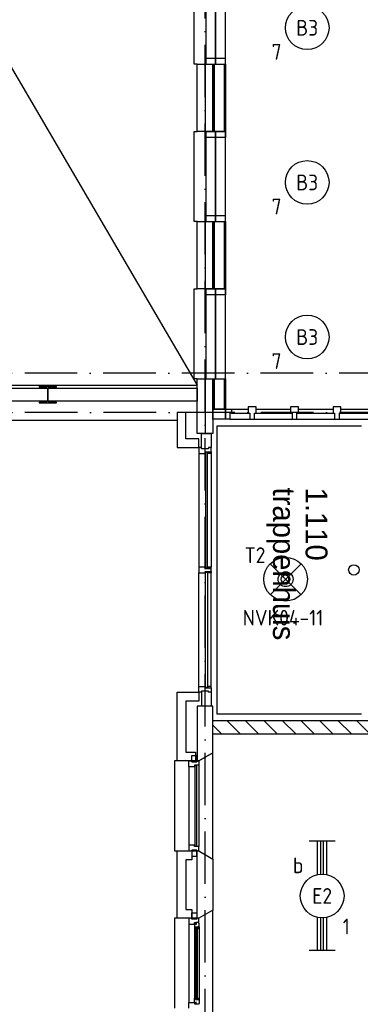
# Model space of a CAD drawing. Header units: millimetres. Extents: x -6587 to 112313, y 244 to 84344.
# Tile 12 of 55: x 15453 to 19351, y 34936 to 46200. Entities that reach past the tile are written whole.
import ezdxf
from ezdxf.enums import TextEntityAlignment as Align

# ---------------------------------------------------------------- set-up
doc = ezdxf.new("R2010")
doc.units = ezdxf.units.MM
doc.header["$LTSCALE"] = 100
doc.linetypes.add('DASHDOT', pattern=[9, 6, -1.5, 0, -1.5])
doc.layers.get('0').update_dxf_attribs({"linetype": 'CONTINUOUS'})
for name, color, linetype in [('AL$1----_ALGEMEEN', 7, 'CONTINUOUS'), ('AL$2----_STEMPEL', 7, 'CONTINUOUS'), ('AL$7----_STRAMIEN', 1, 'DASHDOT'), ('AL21----_BUITENWAND', 4, 'CONTINUOUS'), ('AL21K---_ISOLATIE', 1, 'CONTINUOUS'), ('AL22----_BINNENWAND', 7, 'CONTINUOUS'), ('AL24----_TRAPPEN', 7, 'CONTINUOUS'), ('AL28----_KONSTRUKTIE', 3, 'CONTINUOUS'), ('AL31----_BUITENKOZ', 7, 'CONTINUOUS'), ('AL32----_BINNENKOZ', 7, 'CONTINUOUS'), ('ALXAA---_GEWBETON', 12, 'CONTINUOUS'), ('ALXAB---_PREFABBETON', 1, 'CONTINUOUS'), ('ALXOU---_GLAS', 7, 'CONTINUOUS'), ('BOUW', 8, 'CONTINUOUS'), ('EB63101-_ATTRIB', 2, 'CONTINUOUS'), ('EB63501-_ATTRIB', 2, 'CONTINUOUS'), ('EL63101-_LICHT-ARM', 3, 'CONTINUOUS'), ('EL63501-_NOODVRL-ARM', 3, 'CONTINUOUS')]:
    doc.layers.add(name, color=color, linetype=linetype)
doc.styles.add('1_8', font='iso', dxfattribs={"width": 0.7, "height": 1.8})
doc.styles.add('BURO-025', font='BUROFONT.shx', dxfattribs={"height": 250})
doc.styles.add('NORATT', font='isocp.shx')

# ---------------------------------------------------------------- blocks, each defined once
blk = doc.blocks.new('EJ3T20')
at = {"color": 0}
for p, q in [((-6.25, -1.5), (-6.25, 1.5)), ((-6.25, -1.5), (-6.25, 1.5)), ((6.25, -1.5), (6.25, 1.5)), ((6.25, -1.5), (6.25, 1.5)), ((-6.25, 0.52), (-2.44, 0.52)), ((-6.25, 0.52), (-2.44, 0.52)), ((-6.25, 0.17), (-2.49, 0.17)), ((-6.25, 0.17), (-2.49, 0.17)), ((2.44, 0.52), (6.25, 0.52)), ((2.44, 0.52), (6.25, 0.52)), ((2.49, 0.17), (6.25, 0.17)), ((2.49, 0.17), (6.25, 0.17)), ((-6.25, -0.17), (-2.49, -0.17)), ((-6.25, -0.17), (-2.49, -0.17)), ((-6.25, -0.52), (-2.44, -0.52)), ((-6.25, -0.52), (-2.44, -0.52)), ((2.44, -0.52), (6.25, -0.52)), ((2.44, -0.52), (6.25, -0.52)), ((2.49, -0.17), (6.25, -0.17)), ((2.49, -0.17), (6.25, -0.17))]:
    blk.add_line(p, q, dxfattribs=at)
blk.add_circle((0, 0), 2.5, dxfattribs=at)
blk.add_circle((0, 0), 2.5, dxfattribs=at)
at = {"style": 'NORATT', "flags": 9}
blk.add_attdef('GELIJK', text='', height=1.8, dxfattribs=at).set_placement((3.5, 5), align=Align.MIDDLE_CENTER)
at = {"color": 6}
for tag, style, flags, p in [('SCHAK', 'NORATT', 8, (3.5, 2.75)), ('SCHAK', '1_8', 8, (3.5, 2.75)), ('A_CODE', 'NORATT', 8, (0, 0)), ('A_CODE', '1_8', 8, (0, 0)), ('GROEP', 'NORATT', 8, (-3.5, -2.75)), ('GROEP', '1_8', 8, (-3.5, -2.75)), ('KAST', 'NORATT', 9, (3.5, -2.75)), ('KAST', '1_8', 9, (3.5, -2.75))]:
    blk.add_attdef(tag, text='', height=1.8, dxfattribs=dict(at, style=style, flags=flags)).set_placement(p, align=Align.MIDDLE)
blk = doc.blocks.new('ES3G01')
at = {"color": 0}
for p, q in [((-1.77, 1.77), (1.77, -1.77)), ((1.77, 1.77), (-1.77, -1.77))]:
    blk.add_line(p, q, dxfattribs=at)
at = {"color": 6}
blk.add_lwpolyline([(1.77, -1.77), (1.75, -1.75)], dxfattribs=at)
blk.add_circle((0, 0), 2.5)
at = {"color": 0}
for radius in [0.85, 0.5]:
    blk.add_circle((0, 0), radius, dxfattribs=at)
at = {"color": 6, "style": '1_8'}
for tag, flags, p in [('A_CODE', 8, (-3.5, 2.75)), ('SCHAK', 8, (3.5, 2.75)), ('GROEP', 8, (-3.5, -2.75)), ('KAST', 9, (3.5, -2.75))]:
    blk.add_attdef(tag, text='', height=1.8, dxfattribs=dict(at, flags=flags)).set_placement(p, align=Align.MIDDLE)
blk = doc.blocks.new('ES3G00')
blk.add_circle((0, 0), 2.5)
at = {"color": 6, "style": '1_8'}
for tag, flags, p in [('SCHAK', 8, (3.5, 2.75)), ('A_CODE', 8, (0, 0)), ('GROEP', 8, (-3.5, -2.75)), ('KAST', 9, (3.5, -2.75))]:
    blk.add_attdef(tag, text='', height=1.8, dxfattribs=dict(at, flags=flags)).set_placement(p, align=Align.MIDDLE)

msp = doc.modelspace()

# ---------------------------------------------------------------- linework, layer by layer
at = {"color": 8, "linetype": 'Continuous'}
for p, q in [((15874.8, 42005), (15674.8, 42005)), ((15674.8, 42005), (15674.8, 41995)), ((15674.8, 41995), (15753.6, 41995)), ((15771.6, 41977), (15771.6, 41843)), ((15778.1, 41843), (15778.1, 41977)), ((15796.1, 41995), (15874.8, 41995)), ((15874.8, 41995), (15874.8, 42005)), ((15753.6, 41825), (15674.8, 41825)), ((15674.8, 41825), (15674.8, 41815)), ((15674.8, 41815), (15874.8, 41815)), ((15874.8, 41825), (15796.1, 41825)), ((15874.8, 41815), (15874.8, 41825)), ((17809.8, 41744.5), (17876.8, 41744.5)), ((17809.8, 41630.5), (17809.8, 41744.5)), ((17876.8, 41697.5), (17859.8, 41697.5)), ((17859.8, 41697.5), (17859.8, 41630.5)), ((17876.8, 41744.5), (17876.8, 41697.5)), ((18158.8, 41769.5), (18068.8, 41769.5)), ((18068.8, 41769.5), (18068.8, 41697.5)), ((18068.8, 41697.5), (18085.8, 41697.5)), ((18085.8, 41697.5), (18085.8, 41630.5)), ((18141.8, 41630.5), (18141.8, 41697.5)), ((18141.8, 41697.5), (18158.8, 41697.5)), ((18158.8, 41697.5), (18158.8, 41769.5)), ((18643.8, 41769.5), (18553.8, 41769.5)), ((18553.8, 41769.5), (18553.8, 41697.5)), ((18553.8, 41697.5), (18570.8, 41697.5)), ((18570.8, 41697.5), (18570.8, 41630.5)), ((18626.8, 41630.5), (18626.8, 41697.5)), ((18626.8, 41697.5), (18643.8, 41697.5)), ((18643.8, 41697.5), (18643.8, 41769.5)), ((19128.8, 41769.5), (19038.8, 41769.5)), ((19038.8, 41769.5), (19038.8, 41697.5)), ((19038.8, 41697.5), (19055.8, 41697.5)), ((19055.8, 41697.5), (19055.8, 41630.5)), ((19111.8, 41630.5), (19111.8, 41697.5)), ((19111.8, 41697.5), (19128.8, 41697.5)), ((19128.8, 41697.5), (19128.8, 41769.5)), ((17859.8, 41630.5), (17809.8, 41630.5)), ((18085.8, 41630.5), (18141.8, 41630.5)), ((18570.8, 41630.5), (18626.8, 41630.5)), ((19055.8, 41630.5), (19111.8, 41630.5))]:
    msp.add_line(p, q, dxfattribs=at)
for centre, start, end in [((15753.6, 41977), 0, 90), ((15796.1, 41977), 90, 180), ((15753.6, 41843), 270, 0), ((15796.1, 41843), 180, 270)]:
    msp.add_arc(centre, 18, start, end, dxfattribs=at)
at = {"layer": 'AL$1----_ALGEMEEN', "color": 8}
for p in [(5124.8, 63120), (5124.8, 42020)]:
    msp.add_line(p, (17484.8, 42020), dxfattribs=at)
at = {"layer": 'AL$2----_STEMPEL', "color": 8}
for p, q in [((17534.3, 39938.5), (17504.8, 39938.5)), ((17504.8, 39938.5), (17504.8, 39871.5)), ((17576.8, 39938.5), (17534.3, 39938.5)), ((17576.8, 39921.5), (17576.8, 39938.5)), ((17605.8, 39921.5), (17576.8, 39921.5)), ((17576.8, 39871.5), (17576.8, 39888.5)), ((17576.8, 39888.5), (17643.8, 39888.5)), ((17643.8, 39921.5), (17605.8, 39921.5)), ((17643.8, 39888.5), (17643.8, 39921.5)), ((17504.8, 39871.5), (17576.8, 39871.5))]:
    msp.add_line(p, q, dxfattribs=at)
at = {"layer": 'AL$7----_STRAMIEN', "color": 1}
for p, q in [((17574.8, 7509.2), (17574.8, 76734.4)), ((76417.2, 42155), (4672.8, 42155)), ((81821.1, 41705), (3582.8, 41705))]:
    msp.add_line(p, q, dxfattribs=at)
at = {"layer": 'AL21----_BUITENWAND', "color": 8}
for p, q in [((7359.8, 41985), (17484.8, 41985)), ((17484.8, 41985), (17484.8, 41835)), ((17484.8, 41835), (7359.8, 41835)), ((17354.8, 41705), (17254.8, 41705)), ((17254.8, 41705), (17254.8, 41305)), ((17354.8, 41405), (17354.8, 41705)), ((17254.8, 41615), (7359.8, 41615)), ((17504.8, 41405), (17354.8, 41405)), ((17504.8, 41305), (17504.8, 41405)), ((17254.8, 41305), (17504.8, 41305)), ((17254.8, 37720), (17254.8, 38505)), ((17254.8, 38505), (17504.8, 38505)), ((17504.8, 38505), (17504.8, 38405)), ((17504.8, 38405), (17354.8, 38405)), ((17354.8, 38405), (17354.8, 37820)), ((17354.8, 37820), (17464.8, 37820)), ((17464.8, 37820), (17464.8, 37720)), ((17464.8, 37720), (17254.8, 37720)), ((17254.8, 35920), (17254.8, 36690)), ((17254.8, 36690), (17423.8, 36690)), ((17423.8, 36690), (17423.8, 36590)), ((17423.8, 36590), (17354.8, 36590)), ((17354.8, 36590), (17354.8, 36020)), ((17354.8, 36020), (17423.8, 36020)), ((17423.8, 36020), (17423.8, 35920)), ((17423.8, 35920), (17254.8, 35920))]:
    msp.add_line(p, q, dxfattribs=at)
at = {"layer": 'AL21K---_ISOLATIE', "color": 8, "linetype": 'Continuous'}
msp.add_line((17484.8, 36020), (17484.8, 36590), dxfattribs=at)
at = {"layer": 'AL22----_BINNENWAND', "color": 8}
for p, q in [((17664.8, 44920), (17664.8, 45690)), ((17664.8, 45690), (17809.8, 45690)), ((17809.8, 45690), (17809.8, 44920)), ((17809.8, 44920), (17664.8, 44920)), ((17664.8, 43120), (17664.8, 43890)), ((17664.8, 43890), (17809.8, 43890)), ((17809.8, 43890), (17809.8, 43120)), ((17809.8, 43120), (17664.8, 43120)), ((17664.8, 41744.5), (17664.8, 42090)), ((17664.8, 42090), (17809.8, 42090)), ((17809.8, 42090), (17809.8, 41744.5)), ((17664.8, 41630.5), (17664.8, 41744.5)), ((17664.8, 41744.5), (17809.8, 41744.5)), ((17809.8, 41744.5), (17664.8, 41744.5)), ((17809.8, 41744.5), (17809.8, 41630.5)), ((17809.8, 41630.5), (17664.8, 41630.5))]:
    msp.add_line(p, q, dxfattribs=at)
at = {"layer": 'AL22----_BINNENWAND', "color": 8, "linetype": 'Continuous'}
for p, q in [((17679.8, 45690), (17679.8, 44920)), ((17794.8, 45690), (17794.8, 44920)), ((17679.8, 43890), (17679.8, 43120)), ((17794.8, 43890), (17794.8, 43120)), ((17679.8, 42090), (17679.8, 41744.5)), ((17794.8, 42090), (17794.8, 41744.5))]:
    msp.add_line(p, q, dxfattribs=at)
at = {"layer": 'AL24----_TRAPPEN', "color": 8}
for p, q in [((17714.8, 38255), (17714.8, 41555)), ((17714.8, 41555), (19364.8, 41555)), ((19364.8, 38255), (17714.8, 38255))]:
    msp.add_line(p, q, dxfattribs=at)
msp.add_circle((19277.8, 39905), 60, dxfattribs=at)
at = {"layer": 'AL28----_KONSTRUKTIE', "color": 8}
for p, q in [((17484.8, 44920), (17484.8, 45690)), ((17484.8, 45690), (17664.8, 45690)), ((17664.8, 45690), (17664.8, 44920)), ((17664.8, 44920), (17484.8, 44920)), ((17484.8, 43120), (17484.8, 43890)), ((17484.8, 43890), (17664.8, 43890)), ((17664.8, 43890), (17664.8, 43120)), ((17664.8, 43120), (17484.8, 43120)), ((17484.8, 41465), (17484.8, 42090)), ((17484.8, 42090), (17664.8, 42090)), ((17664.8, 42090), (17664.8, 41465)), ((17664.8, 41465), (17484.8, 41465)), ((17664.8, 38345.1), (17484.8, 38345.1)), ((17484.8, 38345.1), (17484.8, 37720)), ((17664.8, 37812.4), (17664.8, 38345.1)), ((23608.8, 38180), (17664.8, 38180)), ((17664.8, 38030), (23608.8, 38030)), ((17354.8, 37741), (17354.8, 37741)), ((17504.8, 37720), (17664.8, 37812.4)), ((17484.8, 37720), (17504.8, 37720)), ((17484.8, 36690), (17504.8, 36690)), ((17484.8, 35920), (17484.8, 36690)), ((17504.8, 36690), (17664.8, 36597.6)), ((17664.8, 36597.6), (17664.8, 36012.4)), ((17664.8, 36012.4), (17504.8, 35920)), ((17504.8, 35920), (17484.8, 35920))]:
    msp.add_line(p, q, dxfattribs=at)
at = {"layer": 'AL31----_BUITENKOZ', "color": 8}
for p, q in [((17695.8, 45757), (17581.8, 45757)), ((17581.8, 45757), (17581.8, 45690)), ((17695.8, 45690), (17695.8, 45757)), ((17809.8, 45757), (17695.8, 45757)), ((17695.8, 45757), (17695.8, 45690)), ((17809.8, 45690), (17809.8, 45757)), ((17581.8, 45690), (17695.8, 45690)), ((17695.8, 45690), (17809.8, 45690)), ((17581.8, 44920), (17695.8, 44920)), ((17581.8, 44853), (17581.8, 44920)), ((17695.8, 44853), (17581.8, 44853)), ((17695.8, 44920), (17695.8, 44853)), ((17695.8, 44920), (17809.8, 44920)), ((17695.8, 44853), (17695.8, 44920)), ((17809.8, 44853), (17695.8, 44853)), ((17809.8, 44920), (17809.8, 44853)), ((17695.8, 43957), (17581.8, 43957)), ((17581.8, 43957), (17581.8, 43890)), ((17695.8, 43890), (17695.8, 43957)), ((17809.8, 43957), (17695.8, 43957)), ((17695.8, 43957), (17695.8, 43890)), ((17809.8, 43890), (17809.8, 43957)), ((17581.8, 43890), (17695.8, 43890)), ((17695.8, 43890), (17809.8, 43890)), ((17581.8, 43120), (17695.8, 43120)), ((17581.8, 43053), (17581.8, 43120)), ((17695.8, 43053), (17581.8, 43053)), ((17695.8, 43120), (17695.8, 43053)), ((17695.8, 43120), (17809.8, 43120)), ((17695.8, 43053), (17695.8, 43120)), ((17809.8, 43053), (17695.8, 43053)), ((17809.8, 43120), (17809.8, 43053)), ((17695.8, 42157), (17581.8, 42157)), ((17581.8, 42157), (17581.8, 42090)), ((17695.8, 42090), (17695.8, 42157)), ((17809.8, 42157), (17695.8, 42157)), ((17695.8, 42157), (17695.8, 42090)), ((17809.8, 42090), (17809.8, 42157)), ((17581.8, 42090), (17695.8, 42090)), ((17695.8, 42090), (17809.8, 42090)), ((17534.3, 41291), (17534.3, 41465)), ((17534.3, 41465), (17643.8, 41465)), ((17643.8, 41465), (17643.8, 41305)), ((17534.3, 41305), (17504.8, 41305)), ((17504.8, 41305), (17504.8, 41238)), ((17504.8, 41238), (17576.8, 41238)), ((17504.8, 41238), (17504.8, 39938.5)), ((17534.3, 41291), (17534.3, 41305)), ((17614.3, 41291), (17534.3, 41291)), ((17576.8, 41238), (17576.8, 41255)), ((17576.8, 41255), (17643.8, 41255)), ((17576.8, 41238), (17576.8, 41255)), ((17576.8, 41255), (17605.8, 41255)), ((17580.8, 41238), (17576.8, 41238)), ((17601.8, 41251), (17580.8, 41251)), ((17580.8, 41251), (17580.8, 41238)), ((17601.8, 41238), (17601.8, 41251)), ((17605.8, 41238), (17601.8, 41238)), ((17605.8, 41255), (17643.8, 41255)), ((17605.8, 41238), (17605.8, 41255)), ((17605.8, 41255), (17605.8, 41238)), ((17643.8, 41238), (17605.8, 41238)), ((17643.8, 41305), (17614.3, 41305)), ((17614.3, 41305), (17614.3, 41291)), ((17643.8, 41255), (17643.8, 41305)), ((17643.8, 41255), (17643.8, 41238)), ((17643.8, 41238), (17643.8, 39938.5)), ((17580.8, 39938.5), (17576.8, 39938.5)), ((17576.8, 39938.5), (17576.8, 39921.5)), ((17576.8, 39921.5), (17605.8, 39921.5)), ((17576.8, 39871.5), (17576.8, 39888.5)), ((17576.8, 39888.5), (17605.8, 39888.5)), ((17580.8, 39925.5), (17580.8, 39938.5)), ((17601.8, 39925.5), (17580.8, 39925.5)), ((17601.8, 39884.5), (17580.8, 39884.5)), ((17580.8, 39884.5), (17580.8, 39871.5)), ((17605.8, 39938.5), (17601.8, 39938.5)), ((17601.8, 39938.5), (17601.8, 39925.5)), ((17601.8, 39871.5), (17601.8, 39884.5)), ((17643.8, 39938.5), (17605.8, 39938.5)), ((17605.8, 39938.5), (17605.8, 39921.5)), ((17605.8, 39921.5), (17605.8, 39938.5)), ((17605.8, 39921.5), (17643.8, 39921.5)), ((17605.8, 39888.5), (17643.8, 39888.5)), ((17605.8, 39871.5), (17605.8, 39888.5)), ((17605.8, 39888.5), (17605.8, 39871.5)), ((17643.8, 39921.5), (17643.8, 39938.5)), ((17643.8, 39888.5), (17643.8, 39871.5)), ((17504.8, 38572), (17504.8, 39871.5)), ((17580.8, 39871.5), (17576.8, 39871.5)), ((17605.8, 39871.5), (17601.8, 39871.5)), ((17643.8, 39871.5), (17605.8, 39871.5)), ((17643.8, 38572), (17643.8, 39871.5)), ((17504.8, 38505.1), (17504.8, 38572.1)), ((17504.8, 38572.1), (17576.8, 38572.1)), ((17576.8, 38572.1), (17576.8, 38555.1)), ((17580.8, 38572.1), (17576.8, 38572.1)), ((17576.8, 38572.1), (17576.8, 38555.1)), ((17576.8, 38555.1), (17643.8, 38555.1)), ((17576.8, 38555.1), (17605.8, 38555.1)), ((17580.8, 38559.1), (17580.8, 38572.1)), ((17601.8, 38559.1), (17580.8, 38559.1)), ((17605.8, 38572.1), (17601.8, 38572.1)), ((17601.8, 38572.1), (17601.8, 38559.1)), ((17643.8, 38572.1), (17605.8, 38572.1)), ((17605.8, 38572.1), (17605.8, 38555.1)), ((17605.8, 38555.1), (17605.8, 38572.1)), ((17605.8, 38555.1), (17643.8, 38555.1)), ((17643.8, 38555.1), (17643.8, 38572.1)), ((17643.8, 38555.1), (17643.8, 38505.1)), ((17534.3, 38505.1), (17504.8, 38505.1)), ((17614.3, 38519.1), (17534.3, 38519.1)), ((17534.3, 38519.1), (17534.3, 38505.1)), ((17534.3, 38505.1), (17534.3, 38345.1)), ((17614.3, 38505.1), (17614.3, 38519.1)), ((17643.8, 38505.1), (17614.3, 38505.1)), ((17643.8, 38505.1), (17643.8, 38345.1)), ((17423.8, 37710), (17423.8, 37781)), ((17423.8, 37781), (17479.8, 37781)), ((17479.8, 37781), (17479.8, 37710)), ((17664.8, 37812.4), (17504.8, 37720)), ((17664.8, 36597.6), (17664.8, 37812.4)), ((17504.8, 37720), (17224.8, 37720)), ((17224.8, 37720), (17224.8, 36690)), ((17390.8, 37653), (17390.8, 36757)), ((17479.8, 37710), (17423.8, 37710)), ((17504.8, 37670), (17504.8, 36740)), ((17224.8, 36690), (17504.8, 36690)), ((17479.8, 36700), (17423.8, 36700)), ((17423.8, 36700), (17423.8, 36629)), ((17423.8, 36629), (17479.8, 36629)), ((17479.8, 36629), (17479.8, 36700)), ((17504.8, 36690), (17664.8, 36597.6)), ((17423.8, 35910), (17423.8, 35981)), ((17423.8, 35981), (17479.8, 35981)), ((17479.8, 35981), (17479.8, 35910)), ((17664.8, 36012.4), (17504.8, 35920)), ((17664.8, 34797.6), (17664.8, 36012.4)), ((17504.8, 35920), (17224.8, 35920)), ((17224.8, 35920), (17224.8, 34890)), ((17423.8, 35920), (17390.8, 35920)), ((17390.8, 35920), (17390.8, 35853)), ((17390.8, 35853), (17453.8, 35853)), ((17390.8, 35853), (17390.8, 34957)), ((17423.8, 35910), (17423.8, 35920)), ((17479.8, 35910), (17423.8, 35910)), ((17479.8, 35910), (17423.8, 35910)), ((17453.8, 35853), (17453.8, 35870)), ((17453.8, 35870), (17468.8, 35870)), ((17468.8, 35858.3), (17453.8, 35858.3)), ((17453.8, 35858.3), (17453.8, 35853)), ((17453.8, 35853), (17453.8, 35805.9)), ((17468.8, 35870), (17468.8, 35876)), ((17468.8, 35876), (17504.8, 35876)), ((17468.8, 35850.3), (17468.8, 35858.3)), ((17473.8, 35850.3), (17468.8, 35850.3)), ((17503.6, 35872.8), (17473.8, 35872.8)), ((17473.8, 35872.8), (17473.8, 35850.3)), ((17504.8, 35920), (17479.8, 35920)), ((17479.8, 35920), (17479.8, 35910)), ((17503.6, 35865.7), (17503.6, 35872.8)), ((17507.8, 35863.3), (17503.6, 35865.7)), ((17504.8, 35876), (17504.8, 35920)), ((17507.8, 35820.8), (17507.8, 35863.3)), ((17453.8, 35805.9), (17466.8, 35803.8)), ((17453.8, 35805.9), (17453.8, 35004.1)), ((17466.8, 35803.8), (17466.8, 35820.8)), ((17466.8, 35820.8), (17507.8, 35820.8)), ((17505.5, 35820.8), (17492, 35820.8)), ((17492, 35820.8), (17492, 35803.8)), ((17492, 35803.8), (17505.5, 35803.8)), ((17505.5, 35803.8), (17505.5, 35820.8)), ((17507.8, 35820.8), (17507.8, 34989.2)), ((17390.8, 34890), (17390.8, 34957)), ((17390.8, 34957), (17453.8, 34957)), ((17453.8, 35004.1), (17466.8, 35006.2)), ((17453.8, 34957), (17453.8, 35004.1)), ((17453.8, 34957), (17453.8, 34940)), ((17453.8, 34951.7), (17453.8, 34957)), ((17468.8, 34951.7), (17453.8, 34951.7)), ((17453.8, 34940), (17468.8, 34940)), ((17466.8, 35006.2), (17466.8, 34989.2)), ((17466.8, 34989.2), (17507.8, 34989.2)), ((17473.8, 34959.7), (17468.8, 34959.7)), ((17468.8, 34959.7), (17468.8, 34951.7)), ((17468.8, 34940), (17468.8, 34934)), ((17473.8, 34937.2), (17473.8, 34959.7)), ((17503.6, 34937.2), (17473.8, 34937.2)), ((17492, 34989.2), (17492, 35006.2)), ((17492, 35006.2), (17505.5, 35006.2)), ((17505.5, 34989.2), (17492, 34989.2)), ((17507.8, 34946.7), (17503.6, 34944.2)), ((17503.6, 34944.2), (17503.6, 34937.2)), ((17505.5, 35006.2), (17505.5, 34989.2)), ((17507.8, 34989.2), (17507.8, 34946.7))]:
    msp.add_line(p, q, dxfattribs=at)
at = {"layer": 'AL31----_BUITENKOZ', "color": 8, "linetype": 'Continuous'}
for p, q in [((17390.8, 37653), (17390.8, 37720)), ((17390.8, 37720), (17423.8, 37720)), ((17453.8, 37653), (17390.8, 37653)), ((17390.8, 37653), (17390.8, 37653)), ((17390.8, 37653), (17390.8, 37653)), ((17390.8, 37653), (17390.8, 37653)), ((17390.8, 37653), (17390.8, 37653)), ((17423.8, 37720), (17423.8, 37710)), ((17423.8, 37710), (17479.8, 37710)), ((17504.8, 37670), (17453.8, 37670)), ((17453.8, 37670), (17453.8, 37653)), ((17478.8, 37665), (17457.8, 37665)), ((17457.8, 37665), (17457.8, 36745)), ((17478.8, 36745), (17478.8, 37665)), ((17479.8, 37710), (17479.8, 37720)), ((17479.8, 37720), (17479.8, 37720)), ((17479.8, 37720), (17504.8, 37720)), ((17504.8, 37720), (17504.8, 37670)), ((17504.8, 37670), (17504.8, 37670)), ((17453.8, 36757), (17390.8, 36757)), ((17390.8, 36757), (17390.8, 36757)), ((17390.8, 36757), (17390.8, 36757)), ((17390.8, 36757), (17390.8, 36757)), ((17390.8, 36757), (17390.8, 36757)), ((17390.8, 36757), (17390.8, 36690)), ((17453.8, 36740), (17453.8, 36757)), ((17504.8, 36740), (17453.8, 36740)), ((17457.8, 36745), (17478.8, 36745)), ((17504.8, 36740), (17504.8, 36740)), ((17504.8, 36690), (17504.8, 36740)), ((17390.8, 36690), (17423.8, 36690)), ((17423.8, 36690), (17423.8, 36700)), ((17423.8, 36700), (17479.8, 36700)), ((17479.8, 36700), (17479.8, 36690)), ((17479.8, 36690), (17479.8, 36690)), ((17479.8, 36690), (17504.8, 36690)), ((17489.8, 35818.8), (17468.8, 35818.8)), ((17468.8, 35818.8), (17468.8, 34991.2)), ((17489.8, 34991.2), (17489.8, 35818.8)), ((17468.8, 34991.2), (17489.8, 34991.2))]:
    msp.add_line(p, q, dxfattribs=at)
at = {"layer": 'AL32----_BINNENKOZ', "color": 8}
for p, q in [((17449.8, 45690), (17449.8, 46720)), ((17581.8, 46720), (17581.8, 45690)), ((17695.8, 45690), (17695.8, 46720)), ((17695.8, 46720), (17695.8, 45690)), ((17809.8, 45690), (17809.8, 46720)), ((17484.8, 45690), (17449.8, 45690)), ((17581.8, 45690), (17695.8, 45690)), ((17695.8, 45690), (17809.8, 45690)), ((17449.8, 43890), (17449.8, 44920)), ((17449.8, 44920), (17484.8, 44920)), ((17695.8, 44920), (17581.8, 44920)), ((17581.8, 44920), (17581.8, 43890)), ((17695.8, 43890), (17695.8, 44920)), ((17809.8, 44920), (17695.8, 44920)), ((17695.8, 44920), (17695.8, 43890)), ((17809.8, 43890), (17809.8, 44920)), ((17484.8, 43890), (17449.8, 43890)), ((17581.8, 43890), (17695.8, 43890)), ((17695.8, 43890), (17809.8, 43890)), ((17449.8, 42090), (17449.8, 43120)), ((17449.8, 43120), (17484.8, 43120)), ((17695.8, 43120), (17581.8, 43120)), ((17581.8, 43120), (17581.8, 42090)), ((17695.8, 42090), (17695.8, 43120)), ((17809.8, 43120), (17695.8, 43120)), ((17695.8, 43120), (17695.8, 42090)), ((17809.8, 42090), (17809.8, 43120)), ((17484.8, 42090), (17449.8, 42090)), ((17581.8, 42090), (17695.8, 42090)), ((17695.8, 42090), (17809.8, 42090)), ((17876.8, 41744.5), (18068.8, 41744.5)), ((17876.8, 41697.5), (18068.8, 41697.5)), ((18158.8, 41744.5), (18553.8, 41744.5)), ((18158.8, 41697.5), (18553.8, 41697.5)), ((18643.8, 41744.5), (19038.8, 41744.5)), ((18643.8, 41697.5), (19038.8, 41697.5)), ((19128.8, 41744.5), (19523.8, 41744.5)), ((19128.8, 41697.5), (19523.8, 41697.5)), ((17859.8, 41630.5), (18085.8, 41630.5)), ((18141.8, 41630.5), (18570.8, 41630.5)), ((18626.8, 41630.5), (19055.8, 41630.5)), ((19111.8, 41630.5), (19540.8, 41630.5))]:
    msp.add_line(p, q, dxfattribs=at)
at = {"layer": 'ALXAA---_GEWBETON', "color": 8}
for p, q in [((17574.8, 45690), (17574.8, 44920)), ((17574.8, 43890), (17574.8, 43120)), ((17574.8, 42090), (17574.8, 41465))]:
    msp.add_line(p, q, dxfattribs=at)
at = {"layer": 'ALXAB---_PREFABBETON', "color": 8}
for p, q in [((17664.8, 38128.8), (17763.6, 38030)), ((17825.8, 38180), (17975.8, 38030)), ((18037.9, 38180), (18187.9, 38030)), ((18250, 38180), (18400, 38030)), ((18462.2, 38180), (18612.2, 38030)), ((18674.3, 38180), (18824.3, 38030)), ((18886.4, 38180), (19036.4, 38030)), ((19098.6, 38180), (19248.6, 38030)), ((19310.7, 38180), (19460.7, 38030))]:
    msp.add_line(p, q, dxfattribs=at)
at = {"layer": 'ALXOU---_GLAS', "color": 8}
for p, q in [((17601.8, 41251), (17580.8, 41251)), ((17580.8, 41251), (17580.8, 39925.5)), ((17601.8, 39925.5), (17601.8, 41251)), ((17580.8, 39925.5), (17601.8, 39925.5)), ((17580.8, 39884.5), (17601.8, 39884.5)), ((17580.8, 38559), (17580.8, 39884.5)), ((17601.8, 39884.5), (17601.8, 38559)), ((17601.8, 38559), (17580.8, 38559))]:
    msp.add_line(p, q, dxfattribs=at)

# ---------------------------------------------------------------- block references
at = {"layer": 'EL63101-_LICHT-ARM'}
ref = msp.add_blockref('ES3G00', (18743.4, 46107.7, 3500), dxfattribs=dict(at, xscale=100, yscale=100, zscale=100))
ref.add_attrib('A_CODE', 'B3', dxfattribs={"layer": 'EB63101-_ATTRIB', "color": 1, "height": 180, "style": '1_8', "flags": 8}).set_placement((18743.4, 46107.7, 3500), align=Align.MIDDLE)
ref.add_attrib('GROEP', '7', dxfattribs={"layer": 'EB63101-_ATTRIB', "color": 1, "height": 180, "style": '1_8', "flags": 8}).set_placement((18393.4, 45832.7, 3500), align=Align.MIDDLE)
ref = msp.add_blockref('ES3G00', (18743.4, 44338.7, 3500), dxfattribs=dict(at, xscale=100, yscale=100, zscale=100))
ref.add_attrib('A_CODE', 'B3', dxfattribs={"layer": 'EB63101-_ATTRIB', "color": 1, "height": 180, "style": '1_8', "flags": 8}).set_placement((18743.4, 44338.7, 3500), align=Align.MIDDLE)
ref.add_attrib('GROEP', '7', dxfattribs={"layer": 'EB63101-_ATTRIB', "color": 1, "height": 180, "style": '1_8', "flags": 8}).set_placement((18393.4, 44063.7, 3500), align=Align.MIDDLE)
ref = msp.add_blockref('ES3G00', (18743.4, 42569.6, 3500), dxfattribs=dict(at, xscale=100, yscale=100, zscale=100))
ref.add_attrib('A_CODE', 'B3', dxfattribs={"layer": 'EB63101-_ATTRIB', "color": 1, "height": 180, "style": '1_8', "flags": 8}).set_placement((18743.4, 42569.6, 3500), align=Align.MIDDLE)
ref.add_attrib('GROEP', '7', dxfattribs={"layer": 'EB63101-_ATTRIB', "color": 1, "height": 180, "style": '1_8', "flags": 8}).set_placement((18393.4, 42294.6, 3500), align=Align.MIDDLE)
ref = msp.add_blockref('EJ3T20', (18914.7, 36175.4, 3500), dxfattribs=dict(at, xscale=100, yscale=100, zscale=100, rotation=90))
ref.add_attrib('A_CODE', 'E2', dxfattribs={"layer": 'EB63101-_ATTRIB', "color": 1, "height": 180, "style": '1_8', "flags": 8}).set_placement((18914.7, 36175.4, 3500), align=Align.MIDDLE)
ref.add_attrib('GROEP', '1', dxfattribs={"layer": 'EB63101-_ATTRIB', "color": 1, "height": 180, "style": '1_8', "flags": 8}).set_placement((19189.7, 35825.4, 3500), align=Align.MIDDLE)
ref.add_attrib('SCHAK', 'b', dxfattribs={"layer": 'EB63101-_ATTRIB', "color": 1, "height": 180, "style": '1_8', "flags": 8}).set_placement((18639.7, 36525.4, 3500), align=Align.MIDDLE)
at = {"layer": 'EL63501-_NOODVRL-ARM'}
ref = msp.add_blockref('ES3G01', (18496.3, 39799), dxfattribs=dict(at, xscale=100, yscale=100, zscale=100))
ref.add_attrib('A_CODE', 'T2', dxfattribs={"layer": 'EB63501-_ATTRIB', "color": 1, "height": 180, "style": '1_8', "flags": 8}).set_placement((18146.3, 40074), align=Align.MIDDLE)
ref.add_attrib('GROEP', 'NVK04-11', dxfattribs={"layer": 'EB63501-_ATTRIB', "color": 1, "height": 180, "style": '1_8', "flags": 8}).set_placement((18466.8, 39358.8), align=Align.MIDDLE)

# ---------------------------------------------------------------- texts
at = {"layer": 'BOUW', "style": 'BURO-025'}
for s, p in [('trappenhuis', (18352.3, 40847.1)), ('1.110', (18725.3, 40847.1))]:
    msp.add_text(s, height=250, rotation=270, dxfattribs=at).set_placement(p)

doc.saveas('drawing.dxf')
